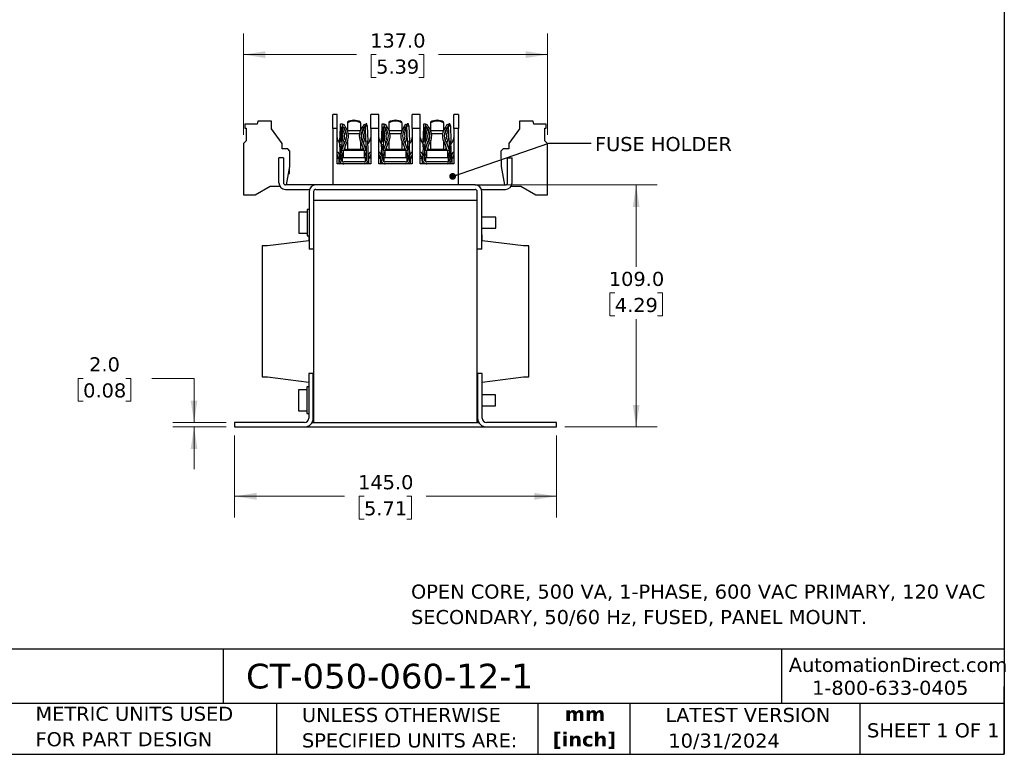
# Model space of a CAD drawing. Header units: millimetres. Extents: x 19 to 819, y 19 to 629.
# Tile 10 of 17: x 376 to 819, y 19 to 350. Entities that reach past the tile are written whole.
import ezdxf

# ---------------------------------------------------------------- set-up
doc = ezdxf.new("R2010")
doc.units = ezdxf.units.MM
doc.header["$LTSCALE"] = 3
doc.linetypes.add('SLD-Solid', pattern=[0])
doc.layers.add('TEXT', color=140, linetype='SLD-Solid', lineweight=25)
doc.styles.add('SLDTEXTSTYLE0', font='VERDANA.TTF')
doc.styles.add('SLDTEXTSTYLE1', font='VERDANAB.TTF')
doc.styles.get("Standard").update_dxf_attribs({"font": 'VERDANA.TTF'})
doc.dimstyles.new('SLDDIMSTYLE0', dxfattribs={"dimtxt": 6.474023, "dimasz": 9.906, "dimexe": 0, "dimexo": 0.0625, "dimgap": 1.618506, "dimtad": 0, "dimtih": 1, "dimtoh": 1, "dimrnd": 1e-09, "dimzin": 4, "dimdsep": 46, "dimtxsty": 'SLDTEXTSTYLE0', "dimsah": 1, "dimcen": 0.09, "dimadec": 0, "dimazin": 1, "dimtfac": 1, "dimtofl": 0, "dimtmove": 0, "dimatfit": 3, "dimfxl": 0, "dimfrac": 2, "dimtolj": 1, "dimtzin": 12, "dimarcsym": 0})
doc.dimstyles.new('SLDDIMSTYLE2', dxfattribs={"dimtxt": 6.474023, "dimasz": 9.906, "dimexe": 0, "dimexo": 0.0625, "dimgap": 1.618506, "dimtad": 0, "dimtih": 1, "dimtoh": 1, "dimrnd": 1e-09, "dimzin": 4, "dimdsep": 46, "dimtxsty": 'SLDTEXTSTYLE0', "dimsah": 1, "dimcen": 0.09, "dimadec": 0, "dimazin": 1, "dimtfac": 1, "dimtmove": 0, "dimatfit": 0, "dimfxl": 0, "dimfrac": 2, "dimtolj": 1, "dimtzin": 12, "dimarcsym": 0})
doc.dimstyles.new('SLDDIMSTYLE3', dxfattribs={"dimtxt": 0.18, "dimasz": 3.048, "dimexe": 0, "dimexo": 0.0625, "dimgap": 0, "dimtad": 0, "dimtih": 1, "dimtoh": 1, "dimdec": 0, "dimrnd": 1e-09, "dimzin": 0, "dimdsep": 46, "dimtxsty": 'Standard', "dimblk1": 'DOT', "dimblk2": 'DOT', "dimsah": 1, "dimcen": 0.09, "dimadec": 0, "dimazin": 0, "dimtfac": 3.048, "dimtdec": 0, "dimtofl": 0, "dimtmove": 0, "dimatfit": 3, "dimldrblk": 'DOT', "dimfxl": 0, "dimfrac": 2, "dimtolj": 1, "dimtzin": 0, "dimarcsym": 0})

# ---------------------------------------------------------------- blocks, each defined once
blk = doc.blocks.new('_D_3')
at = {"color": 7, "linetype": 'SLD-Solid', "lineweight": 0}
for p, q in [((472.44, 162.7), (472.44, 125.74)), ((617.44, 162.7), (617.44, 125.74)), ((472.44, 135.26), (522, 135.26)), ((530.78, 135.26), (528.6, 135.26)), ((528.6, 135.26), (528.6, 124.97)), ((550.01, 135.26), (552.19, 135.26)), ((552.19, 135.26), (552.19, 124.97)), ((617.44, 135.26), (558.79, 135.26)), ((528.6, 124.97), (530.78, 124.97)), ((552.19, 124.97), (550.01, 124.97))]:
    blk.add_line(p, q, dxfattribs=at)
at = {"color": 7, "linetype": 'SLD-Solid', "lineweight": 18}
for points in [[(472.44, 135.26), (482.35, 133.74), (482.35, 136.79)], [(617.44, 135.26), (607.53, 136.79), (607.53, 133.74)]]:
    blk.add_solid(points, dxfattribs=at)
at = {"color": 7, "linetype": 'SLD-Solid', "lineweight": 18, "char_height": 6.35, "attachment_point": 1, "style": 'SLDTEXTSTYLE0'}
for s, insert in [('145.0', (528.08, 144.78)), ('5.71', (530.78, 133.04))]:
    blk.add_mtext(s, dxfattribs=dict(at, insert=insert))
blk = doc.blocks.new('_D_4')
at = {"color": 7, "linetype": 'SLD-Solid', "lineweight": 0}
for p, q in [((404.27, 188.35), (402.09, 188.35)), ((402.09, 188.35), (402.09, 178.07)), ((423.5, 188.35), (425.68, 188.35)), ((425.68, 188.35), (425.68, 178.07)), ((435.18, 188.35), (454.23, 188.35)), ((454.23, 188.35), (454.23, 168.51)), ((402.09, 178.07), (404.27, 178.07)), ((425.68, 178.07), (423.5, 178.07)), ((468.63, 168.51), (444.7, 168.51)), ((468.63, 166.51), (444.7, 166.51)), ((454.23, 166.51), (454.23, 147.46))]:
    blk.add_line(p, q, dxfattribs=at)
at = {"color": 7, "linetype": 'SLD-Solid', "lineweight": 18}
for points in [[(454.23, 168.51), (455.75, 178.41), (452.71, 178.41)], [(454.23, 166.51), (452.71, 156.6), (455.75, 156.6)]]:
    blk.add_solid(points, dxfattribs=at)
at = {"color": 7, "linetype": 'SLD-Solid', "lineweight": 18, "char_height": 6.35, "attachment_point": 1, "style": 'SLDTEXTSTYLE0'}
for s, insert in [('2.0', (406.96, 197.87)), ('0.08', (404.27, 186.13))]:
    blk.add_mtext(s, dxfattribs=dict(at, insert=insert))
blk = doc.blocks.new('_D_5')
at = {"color": 7, "linetype": 'SLD-Solid', "lineweight": 0}
for p, q in [((584.6, 275.51), (662.87, 275.51)), ((653.34, 275.51), (653.34, 238.59)), ((643.72, 226.85), (641.55, 226.85)), ((641.55, 226.85), (641.55, 216.56)), ((662.96, 226.85), (665.13, 226.85)), ((665.13, 226.85), (665.13, 216.56)), ((641.55, 216.56), (643.72, 216.56)), ((653.34, 166.51), (653.34, 215.11)), ((665.13, 216.56), (662.96, 216.56)), ((621.25, 166.51), (662.87, 166.51))]:
    blk.add_line(p, q, dxfattribs=at)
at = {"color": 7, "linetype": 'SLD-Solid', "lineweight": 18}
for points in [[(653.34, 275.51), (651.82, 265.6), (654.86, 265.6)], [(653.34, 166.51), (654.86, 176.41), (651.82, 176.41)]]:
    blk.add_solid(points, dxfattribs=at)
at = {"color": 7, "linetype": 'SLD-Solid', "lineweight": 18, "char_height": 6.35, "attachment_point": 1, "style": 'SLDTEXTSTYLE0'}
for s, insert in [('109.0', (641.03, 236.36)), ('4.29', (643.72, 224.62))]:
    blk.add_mtext(s, dxfattribs=dict(at, insert=insert))
blk = doc.blocks.new('_D_6')
at = {"color": 7, "linetype": 'SLD-Solid', "lineweight": 0}
for p, q in [((476.44, 298), (476.44, 343.73)), ((613.44, 298), (613.44, 343.73)), ((476.44, 334.21), (527.45, 334.21)), ((536.23, 334.21), (534.05, 334.21)), ((534.05, 334.21), (534.05, 323.92)), ((555.46, 334.21), (557.64, 334.21)), ((557.64, 334.21), (557.64, 323.92)), ((613.44, 334.21), (564.24, 334.21)), ((534.05, 323.92), (536.23, 323.92)), ((557.64, 323.92), (555.46, 323.92))]:
    blk.add_line(p, q, dxfattribs=at)
at = {"color": 7, "linetype": 'SLD-Solid', "lineweight": 18}
for points in [[(476.44, 334.21), (486.35, 332.68), (486.35, 335.73)], [(613.44, 334.21), (603.53, 335.73), (603.53, 332.68)]]:
    blk.add_solid(points, dxfattribs=at)
at = {"color": 7, "linetype": 'SLD-Solid', "lineweight": 18, "char_height": 6.35, "attachment_point": 1, "style": 'SLDTEXTSTYLE0'}
for s, insert in [('137.0', (533.53, 343.72)), ('5.39', (536.23, 331.98))]:
    blk.add_mtext(s, dxfattribs=dict(at, insert=insert))
blk = doc.blocks.new('_Dot')
at = {"color": 0, "linetype": 'ByBlock', "lineweight": -2}
blk.add_line((-0.5, 0), (-1, 0), dxfattribs=at)
at = {"color": 0, "linetype": 'ByBlock', "const_width": 0.5}
blk.add_lwpolyline([(-0.25, 0, 1), (0.25, 0, 1)], format="xyb", close=True, dxfattribs=at)

msp = doc.modelspace()

# ---------------------------------------------------------------- linework, layer by layer
for p, q in [((518.631, 307.258), (516.752, 307.258)), ((516.752, 300.908), (516.752, 307.258)), ((518.631, 300.908), (518.631, 307.258)), ((537.371, 307.258), (533.77, 307.258)), ((533.77, 300.908), (533.77, 307.258)), ((537.371, 300.908), (537.371, 307.258)), ((556.111, 307.258), (552.51, 307.258)), ((552.51, 300.908), (552.51, 307.258)), ((556.111, 300.908), (556.111, 307.258)), ((573.279, 307.258), (571.25, 307.258)), ((571.25, 300.908), (571.25, 307.258)), ((573.279, 307.258), (573.279, 300.908)), ((477.044, 302.908), (477.044, 301.054)), ((482.69, 302.908), (477.044, 302.908)), ((482.92, 304.208), (482.69, 302.908)), ((489.09, 304.208), (482.92, 304.208)), ((489.09, 300.708), (489.09, 304.208)), ((520.173, 301.35), (520.233, 303.067)), ((520.233, 303.067), (521.045, 303.039)), ((521.045, 303.039), (520.985, 301.321)), ((521.537, 301.315), (521.017, 302.217)), ((521.026, 302.475), (521.611, 302.813)), ((521.611, 302.813), (522.241, 301.722)), ((523.279, 303.796), (523.279, 303.401)), ((523.279, 303.401), (523.279, 300.051)), ((529.121, 303.401), (529.121, 303.796)), ((529.121, 303.401), (529.121, 300.051)), ((530.16, 301.722), (530.79, 302.813)), ((530.79, 302.813), (531.428, 302.445)), ((530.864, 301.315), (531.4, 302.244)), ((531.512, 303.044), (531.387, 302.15)), ((531.387, 302.15), (532.199, 302.179)), ((531.632, 295.119), (531.387, 302.15)), ((532.011, 303.062), (531.512, 303.044)), ((532.199, 302.179), (532.011, 303.062)), ((532.199, 302.179), (532.445, 295.147)), ((538.913, 301.35), (538.973, 303.067)), ((538.973, 303.067), (539.785, 303.039)), ((539.785, 303.039), (539.725, 301.321)), ((540.277, 301.315), (539.757, 302.217)), ((539.766, 302.475), (540.351, 302.813)), ((540.351, 302.813), (540.981, 301.722)), ((542.019, 303.796), (542.019, 303.401)), ((542.019, 303.401), (542.019, 300.051)), ((547.861, 303.401), (547.861, 303.796)), ((547.861, 303.401), (547.861, 300.051)), ((548.9, 301.722), (549.53, 302.813)), ((549.53, 302.813), (550.168, 302.445)), ((549.604, 301.315), (550.14, 302.244)), ((550.252, 303.044), (550.127, 302.15)), ((550.127, 302.15), (550.939, 302.179)), ((550.372, 295.119), (550.127, 302.15)), ((550.751, 303.062), (550.252, 303.044)), ((550.939, 302.179), (550.751, 303.062)), ((550.939, 302.179), (551.185, 295.147)), ((557.653, 301.35), (557.713, 303.067)), ((557.713, 303.067), (558.525, 303.039)), ((558.525, 303.039), (558.465, 301.321)), ((559.017, 301.315), (558.497, 302.217)), ((558.506, 302.475), (559.091, 302.813)), ((559.091, 302.813), (559.721, 301.722)), ((560.759, 303.796), (560.759, 303.401)), ((560.759, 303.401), (560.759, 300.051)), ((566.601, 303.401), (566.601, 303.796)), ((566.601, 303.401), (566.601, 300.051)), ((567.64, 301.722), (568.27, 302.813)), ((568.27, 302.813), (568.908, 302.445)), ((568.344, 301.315), (568.88, 302.244)), ((568.992, 303.044), (568.867, 302.15)), ((568.867, 302.15), (569.679, 302.179)), ((569.112, 295.119), (568.867, 302.15)), ((569.491, 303.062), (568.992, 303.044)), ((569.679, 302.179), (569.491, 303.062)), ((569.679, 302.179), (569.925, 295.147)), ((600.79, 304.208), (600.79, 300.708)), ((606.961, 304.208), (600.79, 304.208)), ((607.19, 302.908), (606.961, 304.208)), ((612.837, 302.908), (607.19, 302.908)), ((612.837, 301.054), (612.837, 302.908)), ((477.044, 301.054), (477.64, 301.054)), ((477.64, 301.054), (477.64, 295.394)), ((493.94, 294.154), (489.09, 300.708)), ((518.631, 300.908), (516.752, 300.908)), ((516.752, 300.908), (516.752, 275.508)), ((518.631, 285.033), (518.631, 300.908)), ((519.951, 295.004), (520.173, 301.35)), ((520.299, 300.456), (520.139, 295.887)), ((520.173, 301.35), (520.299, 300.456)), ((520.985, 301.321), (520.173, 301.35)), ((520.299, 300.456), (520.798, 300.438)), ((520.638, 295.869), (520.798, 300.438)), ((520.985, 301.321), (520.764, 294.975)), ((520.798, 300.438), (520.985, 301.321)), ((521.746, 301.073), (522.443, 301.475)), ((523.321, 299.952), (529.08, 299.952)), ((528.698, 298.574), (523.703, 298.574)), ((529.958, 301.475), (530.655, 301.073)), ((533.77, 300.908), (533.77, 285.033)), ((537.371, 300.908), (533.77, 300.908)), ((537.371, 285.033), (537.371, 300.908)), ((538.691, 295.004), (538.913, 301.35)), ((539.039, 300.456), (538.879, 295.887)), ((538.913, 301.35), (539.039, 300.456)), ((539.725, 301.321), (538.913, 301.35)), ((539.039, 300.456), (539.538, 300.438)), ((539.378, 295.869), (539.538, 300.438)), ((539.725, 301.321), (539.504, 294.975)), ((539.538, 300.438), (539.725, 301.321)), ((540.486, 301.073), (541.183, 301.475)), ((542.061, 299.952), (547.82, 299.952)), ((547.438, 298.574), (542.443, 298.574)), ((548.698, 301.475), (549.395, 301.073)), ((552.51, 300.908), (552.51, 285.033)), ((556.111, 300.908), (552.51, 300.908)), ((556.111, 285.033), (556.111, 300.908)), ((557.431, 295.004), (557.653, 301.35)), ((557.779, 300.456), (557.619, 295.887)), ((557.653, 301.35), (557.779, 300.456)), ((558.465, 301.321), (557.653, 301.35)), ((557.779, 300.456), (558.278, 300.438)), ((558.118, 295.869), (558.278, 300.438)), ((558.465, 301.321), (558.244, 294.975)), ((558.278, 300.438), (558.465, 301.321)), ((559.226, 301.073), (559.923, 301.475)), ((560.801, 299.952), (566.56, 299.952)), ((566.178, 298.574), (561.183, 298.574)), ((567.438, 301.475), (568.135, 301.073)), ((571.25, 300.908), (571.25, 285.033)), ((573.279, 300.908), (571.25, 300.908)), ((573.279, 275.508), (573.279, 300.908)), ((600.79, 300.708), (595.94, 294.154)), ((612.24, 301.054), (612.837, 301.054)), ((612.24, 295.394), (612.24, 301.054)), ((477.64, 295.394), (476.44, 294.194)), ((476.44, 294.194), (476.44, 271.094)), ((493.94, 291.708), (493.94, 294.154)), ((519.872, 292.719), (519.674, 287.057)), ((519.872, 292.719), (519.898, 293.481)), ((520.684, 292.691), (519.872, 292.719)), ((519.898, 293.481), (519.951, 295.004)), ((520.71, 293.452), (519.898, 293.481)), ((520.139, 295.887), (519.951, 295.004)), ((519.951, 295.004), (520.764, 294.975)), ((520.638, 295.869), (520.139, 295.887)), ((520.486, 287.029), (520.684, 292.691)), ((520.764, 294.975), (520.638, 295.869)), ((520.71, 293.452), (520.684, 292.691)), ((520.764, 294.975), (520.71, 293.452)), ((520.776, 291.138), (521.78, 294.081)), ((522.542, 293.798), (521.605, 291.053)), ((521.804, 294.147), (521.78, 294.081)), ((522.542, 293.798), (522.577, 293.893)), ((522.577, 293.893), (523.299, 295.144)), ((523.279, 295.11), (523.279, 291.514)), ((529.102, 295.144), (529.829, 293.885)), ((529.121, 295.11), (529.121, 291.514)), ((530.795, 291.053), (529.829, 293.885)), ((529.923, 295.291), (529.914, 295.273)), ((530.598, 294.147), (531.625, 291.138)), ((532.445, 295.147), (531.632, 295.119)), ((531.632, 295.119), (531.915, 287.029)), ((532.727, 287.057), (532.445, 295.147)), ((538.612, 292.719), (538.414, 287.057)), ((538.612, 292.719), (538.638, 293.481)), ((539.424, 292.691), (538.612, 292.719)), ((538.638, 293.481), (538.691, 295.004)), ((539.45, 293.452), (538.638, 293.481)), ((538.879, 295.887), (538.691, 295.004)), ((538.691, 295.004), (539.504, 294.975)), ((539.378, 295.869), (538.879, 295.887)), ((539.226, 287.029), (539.424, 292.691)), ((539.504, 294.975), (539.378, 295.869)), ((539.45, 293.452), (539.424, 292.691)), ((539.504, 294.975), (539.45, 293.452)), ((539.516, 291.138), (540.52, 294.081)), ((541.282, 293.798), (540.345, 291.053)), ((540.544, 294.147), (540.52, 294.081)), ((541.282, 293.798), (541.317, 293.893)), ((541.317, 293.893), (542.039, 295.144)), ((542.019, 295.11), (542.019, 291.514)), ((547.842, 295.144), (548.569, 293.885)), ((547.861, 295.11), (547.861, 291.514)), ((549.535, 291.053), (548.569, 293.885)), ((548.663, 295.291), (548.654, 295.273)), ((549.338, 294.147), (550.365, 291.138)), ((551.185, 295.147), (550.372, 295.119)), ((550.372, 295.119), (550.655, 287.029)), ((551.467, 287.057), (551.185, 295.147)), ((557.352, 292.719), (557.154, 287.057)), ((557.352, 292.719), (557.378, 293.481)), ((558.164, 292.691), (557.352, 292.719)), ((557.378, 293.481), (557.431, 295.004)), ((558.19, 293.452), (557.378, 293.481)), ((557.619, 295.887), (557.431, 295.004)), ((557.431, 295.004), (558.244, 294.975)), ((558.118, 295.869), (557.619, 295.887)), ((557.966, 287.029), (558.164, 292.691)), ((558.244, 294.975), (558.118, 295.869)), ((558.19, 293.452), (558.164, 292.691)), ((558.244, 294.975), (558.19, 293.452)), ((558.256, 291.138), (559.26, 294.081)), ((560.022, 293.798), (559.085, 291.053)), ((559.284, 294.147), (559.26, 294.081)), ((560.022, 293.798), (560.057, 293.893)), ((560.057, 293.893), (560.779, 295.144)), ((560.759, 295.11), (560.759, 291.514)), ((566.582, 295.144), (567.309, 293.885)), ((566.601, 295.11), (566.601, 291.514)), ((568.275, 291.053), (567.309, 293.885)), ((567.403, 295.291), (567.394, 295.273)), ((568.078, 294.147), (569.105, 291.138)), ((569.925, 295.147), (569.112, 295.119)), ((569.112, 295.119), (569.395, 287.029)), ((570.207, 287.057), (569.925, 295.147)), ((571.25, 296.917), (570.711, 295.16)), ((595.94, 294.154), (595.94, 291.708)), ((613.44, 294.194), (612.24, 295.394)), ((613.44, 271.094), (613.44, 294.194)), ((496.44, 291.708), (493.94, 291.708)), ((497.423, 290.725), (496.44, 291.708)), ((497.303, 283.843), (497.423, 290.725)), ((519.062, 290.332), (518.631, 290.14)), ((519.433, 287.573), (518.631, 289.367)), ((519.062, 290.332), (519.736, 288.824)), ((521.374, 290.376), (520.574, 288.03)), ((520.613, 290.661), (520.776, 291.138)), ((520.776, 291.138), (521.374, 290.933)), ((521.374, 291.053), (521.374, 287.751)), ((531.026, 291.053), (521.374, 291.053)), ((521.892, 291.891), (522.011, 291.799)), ((523.293, 291.128), (521.898, 291.91)), ((522.011, 291.799), (522.015, 291.053)), ((529.121, 291.514), (523.279, 291.514)), ((523.279, 291.514), (523.279, 291.053)), ((530.503, 291.91), (529.108, 291.128)), ((529.121, 291.053), (529.121, 291.514)), ((530.39, 291.799), (530.386, 291.053)), ((530.39, 291.799), (530.509, 291.891)), ((531.026, 290.933), (531.625, 291.138)), ((531.026, 287.751), (531.026, 291.053)), ((531.827, 288.03), (531.026, 290.376)), ((531.625, 291.138), (531.788, 290.661)), ((533.359, 290.323), (532.667, 288.774)), ((533.77, 289.275), (533.01, 287.573)), ((533.359, 290.323), (533.77, 290.14)), ((537.802, 290.332), (537.371, 290.14)), ((538.173, 287.573), (537.371, 289.367)), ((537.802, 290.332), (538.476, 288.824)), ((540.114, 290.376), (539.314, 288.03)), ((539.353, 290.661), (539.516, 291.138)), ((539.516, 291.138), (540.114, 290.933)), ((540.114, 291.053), (540.114, 287.751)), ((549.766, 291.053), (540.114, 291.053)), ((540.632, 291.893), (540.751, 291.799)), ((542.033, 291.128), (540.638, 291.91)), ((540.751, 291.799), (540.755, 291.053)), ((547.861, 291.514), (542.019, 291.514)), ((542.019, 291.514), (542.019, 291.053)), ((549.243, 291.91), (547.848, 291.128)), ((547.861, 291.053), (547.861, 291.514)), ((549.13, 291.799), (549.126, 291.053)), ((549.13, 291.799), (549.249, 291.891)), ((549.766, 290.933), (550.365, 291.138)), ((549.766, 287.751), (549.766, 291.053)), ((550.567, 288.03), (549.766, 290.376)), ((550.365, 291.138), (550.528, 290.661)), ((551.407, 288.774), (552.099, 290.323)), ((552.51, 289.275), (551.75, 287.573)), ((552.51, 290.14), (552.099, 290.323)), ((556.542, 290.332), (556.111, 290.14)), ((556.913, 287.573), (556.111, 289.367)), ((556.542, 290.332), (557.216, 288.824)), ((558.854, 290.376), (558.054, 288.03)), ((558.093, 290.661), (558.256, 291.138)), ((558.256, 291.138), (558.854, 290.933)), ((558.854, 291.053), (558.854, 287.751)), ((568.506, 291.053), (558.854, 291.053)), ((559.372, 291.891), (559.491, 291.799)), ((560.773, 291.128), (559.378, 291.91)), ((559.491, 291.799), (559.495, 291.053)), ((566.601, 291.514), (560.759, 291.514)), ((560.759, 291.514), (560.759, 291.053)), ((567.982, 291.912), (566.588, 291.128)), ((566.601, 291.053), (566.601, 291.514)), ((567.866, 291.053), (567.87, 291.799)), ((567.87, 291.799), (567.989, 291.893)), ((568.506, 290.933), (569.105, 291.138)), ((568.506, 287.751), (568.506, 291.053)), ((569.307, 288.03), (568.506, 290.376)), ((569.105, 291.138), (569.268, 290.661)), ((570.839, 290.323), (570.147, 288.774)), ((571.25, 289.275), (570.49, 287.573)), ((570.839, 290.323), (571.25, 290.14)), ((593.44, 291.708), (592.458, 290.725)), ((592.458, 290.725), (592.578, 283.843)), ((595.94, 291.708), (593.44, 291.708)), ((492.44, 276.508), (492.44, 287.708)), ((494.44, 287.708), (492.44, 287.708)), ((494.44, 287.708), (494.44, 276.508)), ((495.834, 275.508), (497.303, 283.843)), ((518.631, 287.573), (519.544, 287.573)), ((533.77, 285.033), (518.631, 285.033)), ((519.565, 285.033), (519.544, 287.573)), ((519.6, 287.573), (519.544, 287.573)), ((519.622, 285.033), (519.6, 287.573)), ((519.673, 287.034), (519.603, 287.192)), ((520.49, 287.135), (520.629, 286.824)), ((520.574, 288.03), (520.513, 287.797)), ((520.981, 287.751), (520.981, 286.354)), ((520.981, 287.751), (520.992, 287.751)), ((520.981, 286.354), (520.983, 286.354)), ((531.409, 287.751), (520.992, 287.751)), ((520.992, 287.751), (520.992, 286.04)), ((530.772, 285.846), (521.628, 285.846)), ((531.409, 286.04), (531.409, 287.751)), ((531.913, 287.085), (531.806, 286.846)), ((531.915, 287.029), (531.915, 286.989)), ((532.797, 287.097), (532.728, 286.942)), ((532.801, 287.573), (532.779, 285.033)), ((532.801, 287.573), (532.857, 287.573)), ((532.857, 287.573), (532.836, 285.033)), ((533.77, 287.573), (532.857, 287.573)), ((537.371, 287.573), (538.284, 287.573)), ((552.51, 285.033), (537.371, 285.033)), ((538.305, 285.033), (538.284, 287.573)), ((538.34, 287.573), (538.284, 287.573)), ((538.362, 285.033), (538.34, 287.573)), ((538.413, 287.034), (538.343, 287.192)), ((539.23, 287.135), (539.369, 286.824)), ((539.314, 288.03), (539.253, 287.797)), ((539.721, 287.751), (539.721, 286.354)), ((539.721, 287.751), (539.732, 287.751)), ((539.721, 286.354), (539.723, 286.354)), ((539.732, 287.751), (539.732, 286.04)), ((550.149, 287.751), (539.732, 287.751)), ((549.512, 285.846), (540.368, 285.846)), ((550.149, 286.04), (550.149, 287.751)), ((550.546, 286.846), (550.653, 287.085)), ((550.655, 287.029), (550.655, 286.989)), ((551.468, 286.989), (551.467, 287.057)), ((551.537, 287.097), (551.468, 286.942)), ((551.541, 287.573), (551.519, 285.033)), ((551.541, 287.573), (551.597, 287.573)), ((551.597, 287.573), (551.576, 285.033)), ((552.51, 287.573), (551.597, 287.573)), ((556.111, 287.573), (557.024, 287.573)), ((571.25, 285.033), (556.111, 285.033)), ((557.045, 285.033), (557.024, 287.573)), ((557.08, 287.573), (557.024, 287.573)), ((557.102, 285.033), (557.08, 287.573)), ((557.153, 287.034), (557.083, 287.192)), ((557.97, 287.135), (558.109, 286.824)), ((558.054, 288.03), (557.993, 287.797)), ((558.461, 287.751), (558.461, 286.354)), ((558.461, 287.751), (558.472, 287.751)), ((558.461, 286.354), (558.463, 286.354)), ((558.472, 287.751), (558.472, 286.04)), ((568.889, 287.751), (558.472, 287.751)), ((568.252, 285.846), (559.108, 285.846)), ((568.889, 286.04), (568.889, 287.751)), ((569.393, 287.085), (569.286, 286.846)), ((569.395, 287.029), (569.395, 286.989)), ((570.277, 287.097), (570.208, 286.942)), ((570.281, 287.573), (570.259, 285.033)), ((570.281, 287.573), (570.337, 287.573)), ((570.337, 287.573), (570.316, 285.033)), ((571.25, 287.573), (570.337, 287.573)), ((592.578, 283.843), (594.047, 275.508)), ((595.44, 276.508), (595.44, 287.708)), ((595.44, 287.708), (597.44, 287.708)), ((597.44, 276.508), (597.44, 287.708)), ((496.75, 280.708), (497.14, 280.708)), ((497.14, 280.708), (497.14, 282.92)), ((481.74, 271.094), (488.52, 275.008)), ((488.52, 275.008), (492.842, 275.008)), ((509.09, 275.508), (495.44, 275.508)), ((580.79, 275.508), (509.09, 275.508)), ((580.79, 275.508), (594.44, 275.508)), ((597.039, 275.008), (601.362, 275.008)), ((601.362, 275.008), (608.14, 271.094)), ((476.44, 271.094), (481.74, 271.094)), ((495.44, 273.508), (506.262, 273.508)), ((506.09, 272.508), (506.09, 246.508)), ((508.09, 272.508), (508.09, 246.508)), ((509.09, 273.508), (580.79, 273.508)), ((581.79, 246.508), (581.79, 272.508)), ((583.619, 273.508), (594.44, 273.508)), ((583.79, 246.508), (583.79, 272.508)), ((608.14, 271.094), (613.44, 271.094)), ((508.19, 168.507), (508.19, 268.508)), ((581.69, 268.508), (508.19, 268.508)), ((581.69, 168.507), (581.69, 268.508)), ((505.09, 263.258), (501.39, 263.258)), ((501.39, 263.258), (501.39, 253.758)), ((506.09, 264.508), (505.09, 264.508)), ((505.09, 264.508), (505.09, 252.508)), ((508.19, 261.508), (508.09, 261.508)), ((581.79, 261.008), (581.69, 261.008)), ((590.09, 261.008), (583.79, 261.008)), ((590.09, 256.008), (590.09, 261.008)), ((501.39, 253.758), (505.09, 253.758)), ((508.09, 255.508), (508.19, 255.508)), ((581.69, 256.008), (581.79, 256.008)), ((583.79, 256.008), (590.09, 256.008)), ((584.04, 253.007), (583.79, 253.007)), ((584.04, 250.307), (584.04, 253.007)), ((505.84, 250.307), (487.34, 248.007)), ((505.09, 252.508), (506.09, 252.508)), ((505.84, 252.508), (505.84, 250.307)), ((602.54, 248.007), (584.04, 250.307)), ((484.84, 248.007), (484.84, 189.007)), ((487.34, 248.007), (484.84, 248.007)), ((508.09, 246.508), (506.09, 246.508)), ((508.19, 248.007), (508.09, 248.007)), ((581.79, 248.007), (581.69, 248.007)), ((583.79, 246.508), (581.79, 246.508)), ((605.04, 248.007), (602.54, 248.007)), ((605.04, 189.007), (605.04, 248.007)), ((484.84, 189.007), (487.34, 189.007)), ((487.34, 189.007), (505.84, 186.707)), ((505.84, 186.707), (505.84, 184.507)), ((505.94, 190.507), (505.94, 170.507)), ((507.94, 190.507), (505.94, 190.507)), ((507.94, 170.507), (507.94, 190.507)), ((508.04, 189.007), (508.19, 189.007)), ((508.04, 184.007), (508.04, 189.007)), ((581.69, 189.007), (581.84, 189.007)), ((581.84, 189.007), (581.84, 184.007)), ((581.94, 190.507), (581.94, 170.507)), ((583.94, 190.507), (581.94, 190.507)), ((583.94, 170.507), (583.94, 190.507)), ((584.04, 186.707), (602.54, 189.007)), ((584.04, 184.007), (584.04, 186.707)), ((602.54, 189.007), (605.04, 189.007)), ((504.94, 183.257), (501.24, 183.257)), ((501.24, 183.257), (501.24, 173.757)), ((505.94, 184.507), (504.94, 184.507)), ((504.94, 184.507), (504.94, 172.507)), ((507.94, 184.007), (508.04, 184.007)), ((581.84, 184.007), (581.94, 184.007)), ((583.94, 184.007), (584.04, 184.007)), ((508.19, 181.507), (507.94, 181.507)), ((581.94, 181.007), (581.69, 181.007)), ((589.94, 181.007), (583.94, 181.007)), ((589.94, 176.007), (589.94, 181.007)), ((501.24, 173.757), (504.94, 173.757)), ((507.94, 175.507), (508.19, 175.507)), ((581.69, 176.007), (581.94, 176.007)), ((583.94, 176.007), (589.94, 176.007)), ((504.94, 172.507), (505.94, 172.507)), ((472.44, 168.507), (472.44, 166.507)), ((503.94, 168.507), (472.44, 168.507)), ((472.44, 166.507), (503.94, 166.507)), ((503.94, 166.507), (585.94, 166.507)), ((507.405, 168.507), (508.19, 168.507)), ((508.19, 168.507), (581.69, 168.507)), ((581.69, 168.507), (582.476, 168.507)), ((617.44, 168.507), (585.94, 168.507)), ((585.94, 166.507), (617.44, 166.507)), ((617.44, 166.507), (617.44, 168.507))]:
    msp.add_line(p, q)
for centre, radius, start, end in [((526.113, 299.475), 5.167, 89.03115, 123.25657), ((526.113, 299.08), 5.167, 89.03115, 123.25657), ((526.288, 299.475), 5.167, 56.74343, 90.96885), ((526.288, 299.08), 5.167, 56.74343, 90.96885), ((544.853, 299.475), 5.167, 89.03115, 123.25657), ((544.853, 299.08), 5.167, 89.03115, 123.25657), ((545.028, 299.475), 5.167, 56.74343, 90.96885), ((545.028, 299.08), 5.167, 56.74343, 90.96885), ((563.593, 299.475), 5.167, 89.03115, 123.25657), ((563.593, 299.08), 5.167, 89.03115, 123.25657), ((563.768, 299.475), 5.167, 56.74343, 90.96885), ((563.768, 299.08), 5.167, 56.74343, 90.96885), ((526.2, 297.479), 5.131, 150.68028, 209.31972), ((520.841, 300.489), 1.016, 0, 30), ((520.841, 300.489), 1.016, 330.68028, 0), ((517.432, 297.574), 5.554, 0, 39.0364), ((517.432, 297.574), 5.554, 321.90461, 0), ((526.2, 297.479), 4.318, 150.68028, 209.31972), ((520.841, 300.489), 1.829, 330.68028, 337.28554), ((517.432, 297.574), 6.351, 0, 37.89547), ((517.432, 297.574), 6.351, 337.50151, 0), ((534.969, 297.574), 6.351, 142.10453, 202.49849), ((534.969, 297.574), 5.554, 140.9636, 218.0988), ((531.56, 300.489), 1.829, 202.71446, 209.31972), ((526.2, 297.479), 4.318, 329.55828, 0), ((526.2, 297.479), 4.318, 0, 29.31972), ((531.56, 300.489), 1.016, 150, 209.31972), ((526.2, 297.479), 5.131, 0, 29.31972), ((526.2, 297.479), 5.131, 331.53227, 0), ((544.94, 297.479), 5.131, 150.68028, 209.31972), ((539.581, 300.489), 1.016, 0, 30), ((539.581, 300.489), 1.016, 330.68028, 0), ((536.172, 297.574), 5.554, 0, 39.0364), ((536.172, 297.574), 5.554, 321.90461, 0), ((544.94, 297.479), 4.318, 150.68028, 209.31972), ((539.581, 300.489), 1.829, 330.68028, 337.28554), ((536.172, 297.574), 6.351, 0, 37.89547), ((536.172, 297.574), 6.351, 337.50151, 0), ((553.709, 297.574), 6.351, 142.10453, 202.49849), ((553.709, 297.574), 5.554, 140.9636, 218.0988), ((550.3, 300.489), 1.829, 202.71446, 209.31972), ((544.94, 297.479), 4.318, 329.55828, 0), ((544.94, 297.479), 4.318, 0, 29.31972), ((550.3, 300.489), 1.016, 150, 209.31972), ((544.94, 297.479), 5.131, 0, 29.31972), ((544.94, 297.479), 5.131, 331.53227, 0), ((563.68, 297.479), 5.131, 150.68028, 209.31972), ((558.321, 300.489), 1.016, 0, 30), ((558.321, 300.489), 1.016, 330.68028, 0), ((554.912, 297.574), 5.554, 0, 39.0364), ((554.912, 297.574), 5.554, 321.90461, 0), ((563.68, 297.479), 4.318, 150.68028, 209.31972), ((558.321, 300.489), 1.829, 330.68028, 337.28554), ((554.912, 297.574), 6.351, 0, 37.89547), ((554.912, 297.574), 6.351, 337.50151, 0), ((572.449, 297.574), 6.351, 142.10453, 202.49849), ((572.449, 297.574), 5.554, 140.9636, 218.0988), ((569.04, 300.489), 1.829, 202.71446, 209.31972), ((563.68, 297.479), 4.318, 329.55828, 0), ((563.68, 297.479), 4.318, 0, 29.31972), ((569.04, 300.489), 1.016, 150, 209.31972), ((563.68, 297.479), 5.131, 0, 29.31972), ((563.68, 297.479), 5.131, 331.53227, 0), ((520.841, 294.469), 1.016, 0, 29.31972), ((520.841, 294.469), 1.016, 341.80304, 0), ((531.56, 294.475), 1.016, 146.68015, 198.84261), ((539.581, 294.469), 1.016, 0, 29.31972), ((539.581, 294.469), 1.016, 341.80304, 0), ((550.3, 294.475), 1.016, 146.68015, 198.84261), ((558.321, 294.469), 1.016, 0, 29.31972), ((558.321, 294.469), 1.016, 341.80304, 0), ((569.04, 294.475), 1.016, 146.68015, 198.84261), ((521.628, 286.989), 1.956, 178, 270), ((521.628, 286.989), 1.143, 178, 270), ((522.136, 287.497), 1.651, 186.47734, 204.0653), ((522.136, 287.497), 1.651, 204.0653, 226.09536), ((530.772, 286.989), 1.956, 270, 0), ((530.772, 286.989), 1.143, 270, 0), ((530.264, 287.497), 1.651, 313.90464, 353.52266), ((530.264, 287.534), 1.688, 312.70499, 335.9347), ((530.264, 287.497), 1.651, 10.47734, 18.84261), ((530.772, 286.989), 1.956, 0, 2), ((540.368, 286.989), 1.956, 178, 270), ((540.368, 286.989), 1.143, 178, 270), ((540.876, 287.497), 1.651, 186.47734, 204.0653), ((540.876, 287.497), 1.651, 204.0653, 226.09536), ((549.512, 286.989), 1.956, 270, 0), ((549.512, 286.989), 1.143, 270, 0), ((549.004, 287.497), 1.651, 313.90464, 353.52266), ((549.004, 287.534), 1.688, 312.70499, 335.9347), ((549.004, 287.497), 1.651, 10.47734, 18.84261), ((559.108, 286.989), 1.956, 178, 270), ((559.108, 286.989), 1.143, 178, 270), ((559.616, 287.497), 1.651, 186.47734, 204.0653), ((559.616, 287.497), 1.651, 204.0653, 226.09536), ((568.252, 286.989), 1.956, 270, 0), ((568.252, 286.989), 1.143, 270, 0), ((567.744, 287.497), 1.651, 313.90464, 353.52266), ((567.744, 287.534), 1.688, 312.70499, 335.9347), ((567.744, 287.497), 1.651, 10.47734, 18.84261), ((568.252, 286.989), 1.956, 0, 2), ((495.44, 276.508), 3, 180, 270), ((495.44, 276.508), 1, 180, 270), ((509.09, 272.508), 3, 90, 180), ((580.79, 272.508), 3, 0, 90), ((594.44, 276.508), 1, 270, 0), ((594.44, 276.508), 3, 270, 0), ((509.09, 272.508), 1, 90, 180), ((580.79, 272.508), 1, 0, 90), ((503.94, 170.507), 2, 270, 0), ((503.94, 170.507), 4, 270, 0), ((585.94, 170.507), 4, 180, 270), ((585.94, 170.507), 2, 180, 270)]:
    msp.add_arc(centre, radius, start, end)
for points, knots in [([(522.443, 301.475), (522.41, 301.517), (522.345, 301.6), (522.276, 301.681), (522.241, 301.722)], [0, 0, 0, 0, 0.4998303, 1, 1, 1, 1]), ([(530.16, 301.722), (530.125, 301.681), (530.056, 301.6), (529.991, 301.517), (529.958, 301.475)], [0, 0, 0, 0, 0.4994908, 1, 1, 1, 1]), ([(541.183, 301.475), (541.15, 301.517), (541.085, 301.6), (541.016, 301.681), (540.981, 301.722)], [0, 0, 0, 0, 0.4998303, 1, 1, 1, 1]), ([(548.9, 301.722), (548.865, 301.681), (548.796, 301.6), (548.731, 301.517), (548.698, 301.475)], [0, 0, 0, 0, 0.4994908, 1, 1, 1, 1]), ([(559.923, 301.475), (559.89, 301.517), (559.825, 301.6), (559.756, 301.681), (559.721, 301.722)], [0, 0, 0, 0, 0.4998303, 1, 1, 1, 1]), ([(567.64, 301.722), (567.605, 301.681), (567.536, 301.6), (567.471, 301.517), (567.438, 301.475)], [0, 0, 0, 0, 0.49949077, 1, 1, 1, 1]), ([(521.537, 301.315), (521.573, 301.276), (521.644, 301.196), (521.712, 301.114), (521.746, 301.073)], [0, 0, 0, 0, 0.4993314, 1, 1, 1, 1]), ([(530.655, 301.073), (530.689, 301.114), (530.757, 301.196), (530.828, 301.276), (530.864, 301.315)], [0, 0, 0, 0, 0.5006686, 1, 1, 1, 1]), ([(540.277, 301.315), (540.313, 301.276), (540.384, 301.196), (540.452, 301.114), (540.486, 301.073)], [0, 0, 0, 0, 0.49933141, 1, 1, 1, 1]), ([(549.395, 301.073), (549.429, 301.114), (549.497, 301.196), (549.568, 301.276), (549.604, 301.315)], [0, 0, 0, 0, 0.5006686, 1, 1, 1, 1]), ([(559.017, 301.315), (559.053, 301.276), (559.124, 301.196), (559.192, 301.114), (559.226, 301.073)], [0, 0, 0, 0, 0.49933141, 1, 1, 1, 1]), ([(568.135, 301.073), (568.169, 301.114), (568.237, 301.196), (568.308, 301.276), (568.344, 301.315)], [0, 0, 0, 0, 0.5006686, 1, 1, 1, 1]), ([(518.632, 296.914), (518.781, 296.282), (519.039, 295.193), (519.654, 294.263), (519.912, 293.873)], [0, 0, 0, 0, 0.5809119, 1, 1, 1, 1]), ([(520.692, 292.929), (520.803, 292.792), (520.958, 292.6), (521.155, 292.456), (521.211, 292.415)], [0, 0, 0, 0, 0.7171647, 1, 1, 1, 1]), ([(531.19, 292.415), (531.245, 292.456), (531.443, 292.6), (531.598, 292.792), (531.709, 292.929)], [0, 0, 0, 0, 0.2827556, 1, 1, 1, 1]), ([(532.489, 293.873), (532.747, 294.262), (533.362, 295.193), (533.62, 296.281), (533.769, 296.914)], [0, 0, 0, 0, 0.419062, 1, 1, 1, 1]), ([(537.372, 296.914), (537.507, 296.339), (537.765, 295.241), (538.365, 294.288), (538.651, 293.834)], [0, 0, 0, 0, 0.5243029, 1, 1, 1, 1]), ([(539.432, 292.922), (539.505, 292.83), (539.655, 292.64), (539.853, 292.499), (539.955, 292.426)], [0, 0, 0, 0, 0.4822073, 1, 1, 1, 1]), ([(549.93, 292.415), (549.985, 292.456), (550.183, 292.6), (550.338, 292.792), (550.449, 292.929)], [0, 0, 0, 0, 0.2827556, 1, 1, 1, 1]), ([(551.229, 293.873), (551.487, 294.262), (552.102, 295.193), (552.36, 296.281), (552.509, 296.914)], [0, 0, 0, 0, 0.419062, 1, 1, 1, 1]), ([(556.112, 296.914), (556.261, 296.282), (556.519, 295.193), (557.134, 294.263), (557.392, 293.873)], [0, 0, 0, 0, 0.5809119, 1, 1, 1, 1]), ([(558.172, 292.929), (558.283, 292.792), (558.438, 292.6), (558.635, 292.456), (558.691, 292.415)], [0, 0, 0, 0, 0.7171647, 1, 1, 1, 1]), ([(568.666, 292.426), (568.768, 292.499), (568.966, 292.64), (569.116, 292.83), (569.189, 292.922)], [0, 0, 0, 0, 0.5178672, 1, 1, 1, 1]), ([(569.97, 293.834), (570.256, 294.288), (570.855, 295.241), (571.114, 296.339), (571.249, 296.914)], [0, 0, 0, 0, 0.4757117, 1, 1, 1, 1]), ([(523.293, 291.128), (523.241, 291.15), (523.138, 291.193), (522.99, 291.259), (522.848, 291.326), (522.712, 291.394), (522.549, 291.479), (522.368, 291.579), (522.177, 291.693), (522.066, 291.764), (522.011, 291.799)], [0, 0, 0, 0, 0.0990238, 0.1977526, 0.296316, 0.3948439, 0.4934667, 0.665086, 0.8336869, 1, 1, 1, 1]), ([(530.39, 291.799), (530.357, 291.778), (530.292, 291.736), (530.185, 291.671), (530.071, 291.603), (529.949, 291.533), (529.794, 291.448), (529.601, 291.349), (529.364, 291.236), (529.193, 291.164), (529.108, 291.128)], [0, 0, 0, 0, 0.0995391, 0.199808, 0.3009689, 0.4031794, 0.5065926, 0.6708434, 0.8351117, 1, 1, 1, 1]), ([(542.033, 291.128), (541.981, 291.15), (541.878, 291.193), (541.73, 291.259), (541.588, 291.326), (541.452, 291.394), (541.289, 291.479), (541.108, 291.579), (540.917, 291.693), (540.806, 291.764), (540.751, 291.799)], [0, 0, 0, 0, 0.0990238, 0.1977526, 0.296316, 0.3948439, 0.4934667, 0.665086, 0.8336869, 1, 1, 1, 1]), ([(549.13, 291.799), (549.097, 291.778), (549.032, 291.736), (548.925, 291.671), (548.811, 291.603), (548.689, 291.533), (548.534, 291.448), (548.341, 291.349), (548.104, 291.236), (547.933, 291.164), (547.848, 291.128)], [0, 0, 0, 0, 0.0995391, 0.199808, 0.3009689, 0.4031794, 0.5065926, 0.6708434, 0.8351117, 1, 1, 1, 1]), ([(560.773, 291.128), (560.721, 291.15), (560.618, 291.193), (560.47, 291.259), (560.328, 291.326), (560.192, 291.394), (560.029, 291.479), (559.848, 291.579), (559.657, 291.693), (559.546, 291.764), (559.491, 291.799)], [0, 0, 0, 0, 0.0990238, 0.1977526, 0.296316, 0.3948439, 0.4934667, 0.665086, 0.8336869, 1, 1, 1, 1]), ([(567.87, 291.799), (567.837, 291.778), (567.772, 291.736), (567.665, 291.671), (567.551, 291.603), (567.429, 291.533), (567.274, 291.448), (567.081, 291.349), (566.844, 291.236), (566.673, 291.164), (566.588, 291.128)], [0, 0, 0, 0, 0.0995393, 0.1998084, 0.3009694, 0.4031801, 0.5065934, 0.6708549, 0.8351229, 1, 1, 1, 1])]:
    msp.add_open_spline(points, degree=3, knots=knots)
for points in [[(537.372, 296.914), (537.372, 296.915), (537.371, 296.916), (537.371, 296.917)], [(556.112, 296.914), (556.112, 296.915), (556.111, 296.916), (556.111, 296.917)]]:
    msp.add_open_spline(points, degree=3)
at = {"layer": 'TEXT'}
for p, q in [((819.15, 628.65), (819.15, 19.05)), ((819.15, 66.378), (19.05, 66.378)), ((467.277, 66.378), (467.277, 41.91)), ((718.726, 66.378), (718.726, 41.91)), ((819.15, 19.05), (819.15, 49.53)), ((819.15, 41.91), (19.05, 41.91)), ((491.341, 41.91), (491.341, 19.05)), ((609.073, 41.91), (609.073, 19.05)), ((650.436, 41.91), (650.436, 19.05)), ((754.046, 41.91), (754.046, 19.05)), ((19.05, 19.05), (819.15, 19.05))]:
    msp.add_line(p, q, dxfattribs=at)

# ---------------------------------------------------------------- texts
at = {"color": 7, "linetype": 'Continuous', "lineweight": 0, "char_height": 6.35, "attachment_point": 1, "style": 'SLDTEXTSTYLE0'}
for s, insert in [('FUSE HOLDER', (634.78, 297.091)), ('OPEN CORE, 500 VA, 1-PHASE, 600 VAC PRIMARY, 120 VAC ', (551.943, 95.519)), ('SECONDARY, 50/60 Hz, FUSED, PANEL MOUNT.', (551.943, 84.052))]:
    msp.add_mtext(s, dxfattribs=dict(at, insert=insert))
at = {"color": 179, "linetype": 'SLD-Solid', "lineweight": 18, "char_height": 6.35, "attachment_point": 1, "style": 'SLDTEXTSTYLE0'}
for s, insert in [('AutomationDirect.com', (722.085, 62.509)), ('1-800-633-0405', (732.575, 52.191))]:
    msp.add_mtext(s, dxfattribs=dict(at, insert=insert))
at = {"layer": 'TEXT'}
for s, insert, char_height, attachment_point, style in [('CT-050-060-12-1', (477.623, 59.834), 11.1125, 1, 'SLDTEXTSTYLE0'), ('METRIC UNITS USED ', (382.813, 40.488), 6.35, 1, 'SLDTEXTSTYLE0'), ('UNLESS OTHERWISE ', (502.824, 39.964), 6.35, 1, 'SLDTEXTSTYLE0'), ('LATEST VERSION', (703.656, 39.972), 6.35, 2, 'SLDTEXTSTYLE0'), ('mm', (630.297, 40.437), 6.35, 2, 'SLDTEXTSTYLE1'), ('SHEET 1 OF 1', (757.324, 33.034), 6.35, 1, 'SLDTEXTSTYLE0'), ('FOR PART DESIGN', (382.813, 29.021), 6.35, 1, 'SLDTEXTSTYLE0'), ('SPECIFIED UNITS ARE:', (502.824, 28.497), 6.35, 1, 'SLDTEXTSTYLE0'), ('[inch]', (630.045, 28.971), 6.35, 2, 'SLDTEXTSTYLE1'), ('10/31/2024', (667.838, 28.405), 6.35, 1, 'SLDTEXTSTYLE0')]:
    msp.add_mtext(s, dxfattribs=dict(at, insert=insert, char_height=char_height, attachment_point=attachment_point, style=style))

# ---------------------------------------------------------------- dimensions: what is measured, and where the dimension line sits
at = {"color": 7, "linetype": 'SLD-Solid', "lineweight": 18}
for base, p1, p2, picture, middle in [((476.44, 334.208), (613.44, 294.194), (476.44, 294.194), '_D_6', (545.845, 334.208)), ((617.44, 135.264), (472.44, 166.507), (617.44, 166.507), '_D_3', (540.395, 135.264))]:
    dim = msp.add_linear_dim(base=base, p1=p1, p2=p2, dimstyle='SLDDIMSTYLE0', dxfattribs=at)
    dim.commit()
    dim.dimension.update_dxf_attribs({"geometry": picture, "text_midpoint": middle, "dimtype": 160})
for base, p1, p2, dimstyle, picture, middle in [((653.34, 275.508), (617.44, 166.507), (580.79, 275.508), 'SLDDIMSTYLE0', '_D_5', (653.34, 226.848)), ((454.23, 166.507), (472.44, 168.507), (472.44, 166.507), 'SLDDIMSTYLE2', '_D_4', (454.23, 188.355))]:
    dim = msp.add_linear_dim(base=base, p1=p1, p2=p2, angle=90, dimstyle=dimstyle, dxfattribs=at)
    dim.commit()
    dim.dimension.update_dxf_attribs({"geometry": picture, "text_midpoint": middle, "dimtype": 160})

# ---------------------------------------------------------------- leaders
at = {"color": 7, "linetype": 'Continuous', "lineweight": 0}
msp.add_leader([(570.687, 279.365), (614.065, 294.243), (633.115, 294.243)], dimstyle='SLDDIMSTYLE3', dxfattribs=at)

doc.saveas('drawing.dxf')
